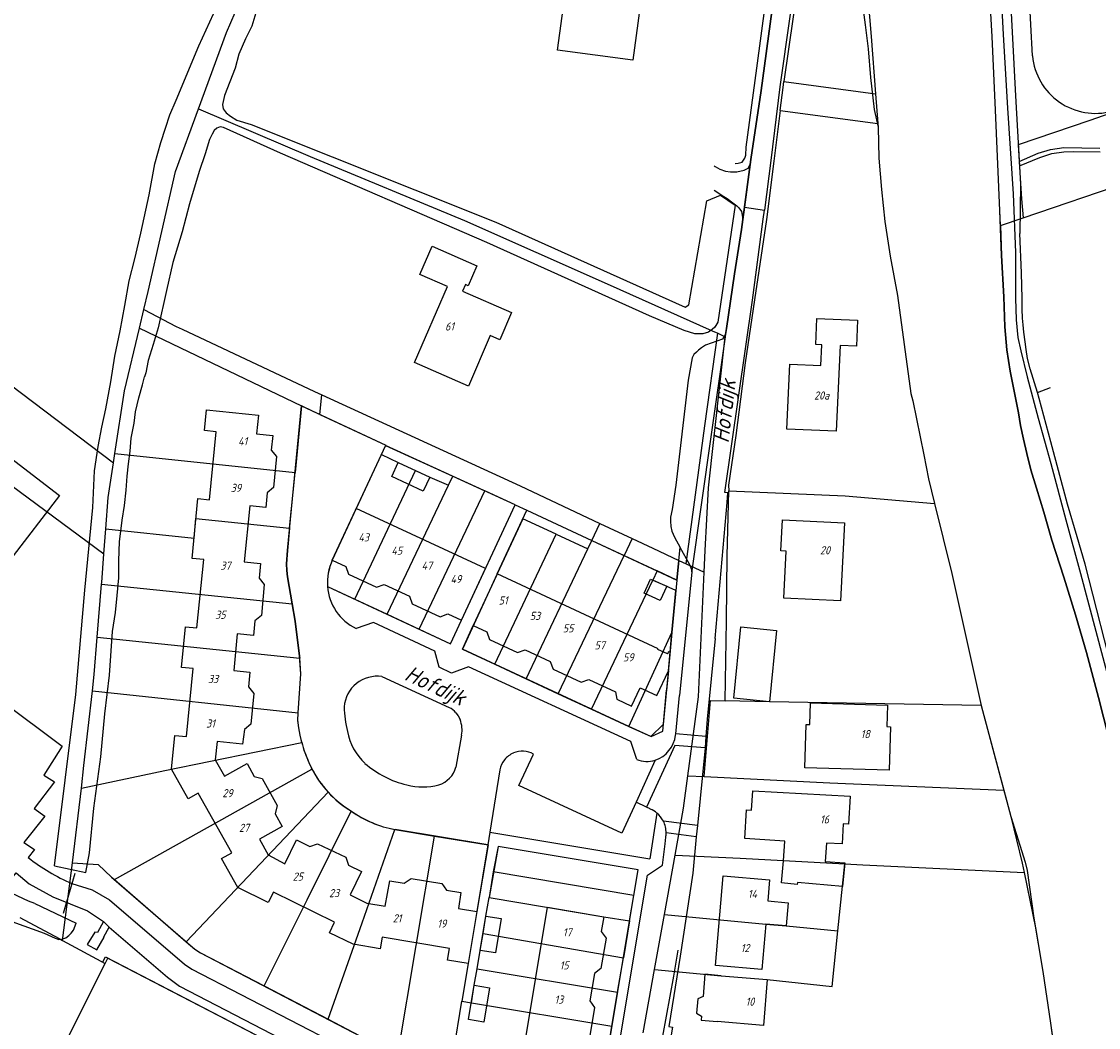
# Model space of a CAD drawing. Extents: x 124314 to 128016, y 450271 to 453716.
# Tile 17 of 40: x 124802 to 124968, y 451098 to 451252. Entities that reach past the tile are written whole.
import ezdxf
from ezdxf.enums import TextEntityAlignment as Align

# ---------------------------------------------------------------- set-up
doc = ezdxf.new("R2010")
doc.units = 0
doc.header["$MEASUREMENT"] = 0
for name, color, linetype in [('Default_113', 7, 'Continuous'), ('Default_117', 7, 'Continuous'), ('Default_21', 40, 'Continuous'), ('Default_4', 1, 'Continuous'), ('Default_48', 140, 'Continuous'), ('Default_7', 7, 'Continuous'), ('Default_79', 2, 'Continuous'), ('Default_80', 7, 'Continuous'), ('Default_98', 7, 'Continuous'), ('Default_99', 2, 'Continuous')]:
    doc.layers.add(name, color=color, linetype=linetype)
doc.styles.add('Style-ENGINEERING', font='isoct.shx', dxfattribs={"oblique": 15})

msp = doc.modelspace()

# ---------------------------------------------------------------- linework, layer by layer
at = {"layer": 'Default_21', "lineweight": -3, "flags": 128}
for points in [[(124829.54, 451238.99), (124833.85, 451250.71), (124841.85, 451269.23), (124849.85, 451284.11), (124858.95, 451297.28), (124878.37, 451317.93), (124886.87, 451326.8), (124896.95, 451335.09)], [(124933.96, 451306.23), (124933.36, 451299.73), (124930.72, 451284.98), (124931.55, 451268.97), (124933.14, 451250.12), (124933.81, 451241.3)], [(124910.66, 451203.88), (124910.88, 451205.18), (124912.08, 451213.56), (124913.16, 451220.4), (124914.6, 451231.2), (124916.22, 451241.8), (124917.84, 451253.94), (124918.82, 451261.38), (124919.51, 451265.65), (124922.77, 451265.25), (124921.13, 451253.13), (124919.71, 451243.2)], [(124957.98, 451247.12), (124957.21, 451261.66)], [(124953.04, 451221), (124952.94, 451223.32), (124952.32, 451238.76), (124951.76, 451250.12), (124951.3, 451258.14)], [(125000, 451248.53), (124998.94, 451248.24), (124994.66, 451246.86), (124990.08, 451245.28), (124984.38, 451243.4), (124981.02, 451242.18), (124966.8, 451237.2), (124955.79, 451233.44), (124956.08, 451228.28), (124956.28, 451225.1), (124956.56, 451222.2)], [(124919.14, 451238.73), (124919.57, 451242.27), (124919.71, 451243.2)], [(124919.71, 451243.2), (124933.81, 451241.3)], [(124933.81, 451241.3), (124934.16, 451236.72)], [(124821.13, 451208.07), (124821.8, 451210.88), (124826, 451229.34), (124829.54, 451238.99)], [(124829.54, 451238.99), (124846.75, 451231.62), (124870.54, 451221.77), (124892.49, 451212.02), (124908.66, 451204.81)], [(124919.14, 451238.73), (124918.18, 451230.94), (124917.01, 451221.94), (124915.17, 451209.55), (124913.75, 451199.87), (124912.29, 451188.7), (124911.16, 451181.04), (124911.23, 451180.18)], [(124919.14, 451238.73), (124934.16, 451236.72)], [(124934.16, 451236.72), (124934.2, 451236.16), (124934.34, 451231.4), (124934.74, 451226.56), (124935.26, 451221.64), (124936.08, 451216.32), (124937.2, 451210.22), (124939.24, 451195.18), (124939.54, 451194.02), (124941.26, 451185.72), (124941.98, 451182), (124942.9, 451178.24)], [(124727.12, 451213.7), (124743.98, 451234.1), (124760.06, 451222.05), (124780.53, 451206.67), (124782.87, 451209.92), (124796.96, 451199.21), (124816.46, 451184.5)], [(124956.56, 451222.2), (124972.85, 451227.73)], [(124727.01, 451198.56), (124735, 451208.59), (124745.76, 451221.78), (124755.4, 451214.66), (124800.74, 451180.99), (124814.99, 451170.47)], [(124953.04, 451221), (124956.56, 451222.2)], [(124953.04, 451221), (124953.24, 451216.38), (124953.56, 451210.06), (124953.72, 451205.4), (124954.02, 451201.9), (124954.56, 451198.58), (124955.26, 451195), (124955.82, 451192.18), (124956.16, 451190.24), (124956.62, 451188.14), (124957.12, 451185.94), (124957.76, 451183.42), (124958.6, 451180.6), (124959.72, 451176.88), (124960.96, 451172.56), (124962.82, 451166.9), (124964.62, 451161.1), (124966.3, 451155.26), (124968.14, 451148.36), (124970.42, 451139.5), (124971.5, 451135.52), (124973.9, 451125.64), (124974.54, 451123.14), (124975.17, 451120.05)], [(124820.45, 451205.2), (124821.13, 451208.07)], [(124821.13, 451208.07), (124826.1, 451205.48), (124827.06, 451205.08), (124847.42, 451195.48), (124848.53, 451194.97)], [(124816.68, 451185.91), (124818.15, 451195.58), (124820.45, 451205.2)], [(124820.45, 451205.2), (124845.43, 451193.26)], [(124904.63, 451168.94), (124907.51, 451190.2), (124909.51, 451204.42)], [(124907.45, 451167.64), (124907.6, 451170.97), (124908.08, 451180.61), (124910.66, 451203.88)], [(124908.66, 451204.81), (124909.51, 451204.42)], [(124909.51, 451204.42), (124910.66, 451203.88)], [(124848.25, 451191.91), (124848.53, 451194.97)], [(124848.53, 451194.97), (124879.08, 451180.92), (124891.36, 451175.15)], [(124845.43, 451193.26), (124844.42, 451182.98)], [(124848.25, 451191.91), (124847.23, 451192.4), (124845.43, 451193.26)], [(124848.25, 451191.91), (124858.38, 451187.22), (124858.34, 451187.14), (124868.71, 451182.41)], [(124816.46, 451184.5), (124816.68, 451185.91)], [(124816.68, 451185.91), (124844.42, 451182.98)], [(124850.16, 451169.5), (124857.71, 451185.78), (124860.32, 451184.54), (124862.99, 451183.31)], [(124815.28, 451174.3), (124815.65, 451179.16), (124816.46, 451184.5)], [(124843.59, 451174.43), (124844.42, 451182.98)], [(124853.63, 451163.49), (124862.99, 451183.31)], [(124862.99, 451183.31), (124865.17, 451182.3), (124868.06, 451181.04)], [(124868.06, 451181.04), (124868.71, 451182.41)], [(124868.71, 451182.41), (124873.63, 451180.16)], [(124858.6, 451161.17), (124868.06, 451181.04)], [(124910.64, 451147.83), (124910.88, 451160.16), (124910.97, 451170.17), (124911.23, 451180.18)], [(124911.23, 451180.18), (124929.12, 451179.4), (124942.9, 451178.24)], [(124863.53, 451158.87), (124873.63, 451180.16)], [(124878.33, 451178.01), (124873.63, 451180.16)], [(124870.05, 451160.25), (124878.33, 451178.01)], [(124878.33, 451178.01), (124880.1, 451177.17), (124890.11, 451172.51)], [(124942.9, 451178.24), (124945.56, 451167.42), (124950.08, 451147.12)], [(124815.28, 451174.3), (124828.86, 451172.9), (124829.15, 451175.91), (124843.59, 451174.43)], [(124884.64, 451173.5), (124879.49, 451175.85), (124875.56, 451167.38)], [(124814.99, 451170.47), (124815.28, 451174.3)], [(124843.59, 451174.43), (124843.25, 451170.97), (124843.1, 451168.91), (124843.16, 451167.91), (124843.27, 451166.92), (124843.99, 451162.8)], [(124890.11, 451172.51), (124891.36, 451175.15)], [(124891.36, 451175.15), (124896.33, 451172.81)], [(124875.18, 451153.48), (124884.64, 451173.5)], [(124884.64, 451173.5), (124889.52, 451171.26)], [(124889.52, 451171.26), (124890.11, 451172.51)], [(124890.11, 451172.51), (124895.09, 451170.2)], [(124896.33, 451172.81), (124895.51, 451171.1), (124895.09, 451170.2)], [(124896.33, 451172.81), (124899.5, 451171.32), (124903.52, 451169.46)], [(124814.63, 451165.82), (124814.65, 451166.04), (124814.99, 451170.47)], [(124880.01, 451151.23), (124889.52, 451171.26)], [(124884.95, 451148.94), (124895.09, 451170.2)], [(124895.09, 451170.2), (124900.18, 451167.83)], [(124903.52, 451169.46), (124903.23, 451166.41)], [(124903.52, 451169.46), (124904.63, 451168.94)], [(124904.63, 451168.94), (124907.45, 451167.64)], [(124875.56, 451167.38), (124870.19, 451155.8), (124875.18, 451153.48)], [(124900.18, 451167.83), (124899.52, 451166.44)], [(124903.23, 451166.41), (124900.18, 451167.83)], [(124904.92, 451136.29), (124906.56, 451148.44), (124907.45, 451167.64)], [(124813.96, 451157.66), (124814.63, 451165.82)], [(124814.63, 451165.82), (124843.99, 451162.8)], [(124849.42, 451165.45), (124853.63, 451163.49)], [(124890.08, 451146.55), (124899.52, 451166.44)], [(124902.47, 451158.37), (124903.08, 451164.84), (124899.52, 451166.44)], [(124843.99, 451162.8), (124844.46, 451160.1), (124845.13, 451154.71), (124845.15, 451154.43)], [(124853.63, 451163.49), (124858.6, 451161.17)], [(124858.6, 451161.17), (124863.53, 451158.87)], [(124863.53, 451158.87), (124868.36, 451156.62), (124870.05, 451160.25)], [(124813.2, 451149.37), (124813.49, 451151.91), (124813.96, 451157.66)], [(124813.96, 451157.66), (124845.15, 451154.43)], [(124902.47, 451158.37), (124902.14, 451155), (124901.1, 451144.18), (124899.2, 451142.34), (124895.82, 451143.89)], [(124895.82, 451143.89), (124902.47, 451158.37)], [(124844.88, 451146), (124845.3, 451152.02), (124845.15, 451154.43)], [(124875.18, 451153.48), (124880.01, 451151.23)], [(124880.01, 451151.23), (124884.95, 451148.94)], [(124811.51, 451134.42), (124811.91, 451137.89), (124813.2, 451149.37)], [(124813.2, 451149.37), (124844.88, 451146)], [(124884.95, 451148.94), (124890.08, 451146.55)], [(124907.44, 451136.17), (124908.38, 451147.88), (124910.64, 451147.83)], [(124950.08, 451147.12), (124917.47, 451147.7), (124910.64, 451147.83)], [(124950.08, 451147.12), (124953.59, 451134.09)], [(124845.46, 451141.44), (124845.19, 451142.56), (124844.99, 451143.7), (124844.87, 451144.85), (124844.88, 451146)], [(124890.08, 451146.55), (124895.82, 451143.89)], [(124811.51, 451134.42), (124824.38, 451137.14), (124845.46, 451141.44)], [(124816.59, 451120.32), (124847.03, 451137.34)], [(124846.55, 451138.36), (124846.78, 451137.85), (124847.03, 451137.34)], [(124902.95, 451124.08), (124904.25, 451131.31), (124904.92, 451136.29)], [(124904.92, 451136.29), (124907.44, 451136.17)], [(124907.44, 451136.17), (124926.79, 451135.2), (124953.59, 451134.09)], [(124810.17, 451122.9), (124811.51, 451134.42)], [(124827.67, 451110.76), (124849.52, 451133.79)], [(124953.59, 451134.09), (124954.68, 451130.04), (124956.4, 451122.87), (124956.7, 451121.41)], [(124839.65, 451103.96), (124846.29, 451117.2), (124853.07, 451130.88)], [(124852.94, 451130.97), (124853.01, 451130.92), (124853.07, 451130.88)], [(124849.51, 451098.81), (124854.74, 451113.69), (124859.8, 451128.03)], [(124859.8, 451128.03), (124865.92, 451127.02)], [(124860.23, 451093.34), (124865.92, 451127.02)], [(124865.92, 451127.02), (124874.16, 451125.67), (124872.4, 451115.41), (124871.06, 451107.4), (124870.11, 451101.6)], [(124896.57, 451117.89), (124897.26, 451121.85), (124875.7, 451125.43), (124874.93, 451121.53)], [(124901.31, 451114.97), (124902.95, 451124.08)], [(124902.95, 451124.08), (124912.97, 451123.63), (124929.08, 451122.74)], [(124808.62, 451110.97), (124810.17, 451122.9)], [(124810.17, 451122.9), (124814.09, 451122.67), (124816.17, 451120.68), (124816.59, 451120.32)], [(124928.02, 451112.44), (124929.08, 451122.74)], [(124929.08, 451122.74), (124931.86, 451122.58), (124956.7, 451121.41)], [(124874.93, 451121.53), (124874.29, 451117.58)], [(124896.57, 451117.89), (124874.93, 451121.53)], [(124956.7, 451121.41), (124958.46, 451112.91), (124959.56, 451106.18), (124960.78, 451098.2), (124961.74, 451091.34), (124961.73, 451089.93)], [(124816.59, 451120.32), (124827.67, 451110.76)], [(124873.37, 451112), (124873.82, 451114.68), (124874.29, 451117.58)], [(124874.29, 451117.58), (124891.96, 451114.6), (124895.92, 451113.95)], [(124895.92, 451113.95), (124896.57, 451117.89)], [(124802.05, 451114.49), (124808.07, 451111.27), (124808.62, 451110.97)], [(124895.92, 451113.95), (124894.98, 451108.28)], [(124899.78, 451106.47), (124900.39, 451109.87), (124901.31, 451114.97)], [(124901.31, 451114.97), (124916.9, 451113.46), (124920.03, 451113.19), (124928.02, 451112.44)], [(124899.78, 451106.47), (124910.04, 451105.53), (124917.15, 451104.93), (124927.13, 451103.88), (124928.02, 451112.44)], [(124808.62, 451110.97), (124815.16, 451107.39)], [(124827.67, 451110.76), (124829.01, 451109.6), (124829.85, 451109.07), (124839.65, 451103.96)], [(124872.46, 451106.58), (124872.94, 451109.42), (124873.37, 451112)], [(124873.37, 451112), (124894.98, 451108.28)], [(124791.63, 451059.36), (124791.82, 451059.66), (124794.88, 451066.22), (124801.49, 451080.09), (124815.16, 451107.39)], [(124815.16, 451107.39), (124815.59, 451108.25), (124848.17, 451091.36), (124847.8, 451090.68)], [(124894.1, 451102.99), (124894.98, 451108.28)], [(124871.58, 451101.36), (124872.03, 451104.05), (124872.46, 451106.58)], [(124872.46, 451106.58), (124894.1, 451102.99)], [(124898.01, 451096.72), (124899.78, 451106.47)], [(124839.65, 451103.96), (124849.51, 451098.81)], [(124893.23, 451097.75), (124894.1, 451102.99)], [(124868.81, 451093.7), (124870.11, 451101.6)], [(124870.11, 451101.6), (124871.58, 451101.36)], [(124871.58, 451101.36), (124893.23, 451097.75)], [(124849.51, 451098.81), (124859.17, 451093.77), (124860.09, 451093.37), (124860.23, 451093.34)], [(124868.81, 451093.7), (124879.7, 451094.4), (124888.34, 451092.97), (124892.32, 451092.29), (124893.23, 451097.75)]]:
    msp.add_lwpolyline(points, dxfattribs=at)
at = {"layer": 'Default_21', "lineweight": -3}
for centre, major_axis, start_param, end_param in [((124967.71, 451248.05), (2.53, -9.44), 4.545227, 6.283185), ((124857.8, 451166.01), (-7.64, 3.49), 0, 0.495217), ((124863.5, 451146.11), (-18.05, -4.67), 0, 0.175608), ((124861.46, 451144.79), (-14.43, -7.45), 0, 0.267792), ((124861.38, 451144.71), (-11.87, -10.93), 0, 0.275752), ((124862.91, 451144.76), (-9.84, -13.88), 0, 0.432521)]:
    msp.add_ellipse(centre, major_axis=major_axis, ratio=1, start_param=start_param, end_param=end_param, dxfattribs=at)
at = {"layer": 'Default_4', "lineweight": -3, "flags": 128}
for points in [[(124898.07, 451258.69), (124896.42, 451246.46), (124884.85, 451248.03), (124885.92, 451255.9), (124881.25, 451256.53), (124881.79, 451260.55), (124881.53, 451260.58), (124881.9, 451263.31), (124875.45, 451264.17), (124876.89, 451274.84), (124880.77, 451274.31), (124880.14, 451269.6), (124887.82, 451268.56), (124886.69, 451260.23), (124898.07, 451258.69)], [(124877.77, 451207.6), (124875.96, 451203.42), (124874.49, 451204.06), (124871.11, 451196.3), (124862.81, 451199.92), (124867.9, 451211.61), (124863.65, 451213.47), (124865.54, 451217.82), (124872.42, 451214.83), (124871.08, 451211.75), (124870.66, 451211.93), (124870.21, 451210.89), (124877.77, 451207.6)], [(124750.87, 451192.56), (124744.85, 451197.19), (124750.44, 451204.47), (124751.67, 451203.52), (124757.7, 451211.37), (124772.37, 451200.1), (124775.66, 451204.39), (124808.12, 451179.46), (124777.52, 451139.63), (124776.38, 451140.51), (124773.64, 451136.94), (124756.6, 451150.03)], [(124931.04, 451206.43), (124930.87, 451202.44), (124928.35, 451202.53), (124927.77, 451189.36), (124920.17, 451189.67), (124920.6, 451199.67), (124925.4, 451199.48), (124925.54, 451202.67), (124924.64, 451202.7), (124924.8, 451206.69), (124931.04, 451206.43)], [(124872.4, 451115.41), (124871.06, 451107.4), (124867.92, 451107.92), (124868.22, 451109.7), (124857.85, 451111.45), (124857.55, 451109.67), (124853.39, 451110.36), (124849.73, 451112.15), (124850.52, 451113.77), (124841.08, 451118.39), (124840.29, 451116.78), (124835.62, 451119.08), (124833.11, 451123.57), (124834.68, 451124.46), (124829.52, 451133.63), (124827.97, 451132.75), (124825.41, 451137.33), (124825.9, 451142.5), (124827.68, 451142.33), (124828.71, 451152.81), (124826.93, 451152.99), (124827.53, 451159.25), (124829.31, 451159.07), (124830.35, 451169.58), (124828.56, 451169.76), (124829.45, 451178.97), (124831.23, 451178.79), (124832.26, 451189.25), (124830.47, 451189.44), (124830.8, 451192.64), (124838.79, 451191.81), (124838.5, 451188.94), (124840.99, 451188.68), (124840.76, 451186.43), (124841.56, 451185.46)], [(124841.56, 451185.46), (124841.11, 451180.67), (124840.11, 451179.85), (124839.94, 451177.61), (124837.44, 451177.85), (124836.58, 451169.23), (124839.08, 451168.99), (124838.87, 451166.74), (124839.67, 451165.75), (124839.23, 451160.98), (124838.24, 451160.18), (124838.02, 451157.9), (124835.52, 451158.15), (124834.97, 451152.49), (124837.48, 451152.25), (124837.26, 451149.99)], [(124865.17, 451182.3), (124864.17, 451180.13), (124859.32, 451182.37), (124860.32, 451184.54), (124865.17, 451182.3)], [(124853.84, 451177.45), (124850.16, 451169.5)], [(124870.05, 451160.25), (124873.73, 451168.21), (124853.84, 451177.45)], [(124929.06, 451175.25), (124928.44, 451163.26), (124919.7, 451163.67), (124920.07, 451170.87), (124919.22, 451170.91), (124919.48, 451175.7), (124929.06, 451175.25)], [(124850.16, 451169.5), (124852.25, 451168.52), (124852.65, 451167.32), (124856.96, 451165.34), (124858.16, 451165.75), (124862.03, 451163.95), (124862.47, 451162.77), (124866.76, 451160.78), (124867.95, 451161.22), (124870.05, 451160.25)], [(124875.44, 451167.13), (124871.87, 451159.42)], [(124875.56, 451167.38), (124875.44, 451167.13)], [(124900.32, 451155.85), (124875.56, 451167.38)], [(124901.67, 451165.47), (124900.67, 451163.28), (124898.19, 451164.41), (124899.18, 451166.59), (124901.67, 451165.47)], [(124871.87, 451159.42), (124873.96, 451158.44), (124874.38, 451157.26), (124878.67, 451155.26), (124879.87, 451155.69), (124883.73, 451153.89), (124884.16, 451152.71), (124888.46, 451150.69), (124889.66, 451151.13), (124893.75, 451149.23)], [(124917.47, 451147.7), (124911.99, 451148.24), (124913.09, 451159.22), (124918.56, 451158.67), (124917.47, 451147.7)], [(124901.92, 451152.45), (124902.19, 451155.35), (124901.87, 451155.39), (124901.82, 451155.15), (124901.77, 451155.07), (124900.31, 451155.77), (124900.32, 451155.85)], [(124893.75, 451149.23), (124893.97, 451148.09), (124896.26, 451147.04), (124897.55, 451149.85), (124900.16, 451148.65), (124901.92, 451152.45)], [(124837.26, 451149.99), (124838.06, 451148.99), (124837.6, 451144.26), (124836.62, 451143.44), (124836.34, 451141.19), (124832.4, 451141.56), (124832.12, 451138.74), (124833.54, 451136.26), (124837.02, 451138.21), (124838.11, 451136.21), (124839.34, 451135.86), (124841.69, 451131.71), (124841.35, 451130.47), (124842.44, 451128.49), (124838.94, 451126.57), (124840.29, 451124.12), (124842.85, 451122.73), (124844.63, 451126.44), (124846.72, 451125.44), (124847.9, 451125.85), (124852.22, 451123.75), (124852.66, 451122.53), (124854.64, 451121.55), (124852.91, 451117.96), (124855.5, 451116.7), (124858.31, 451116.21), (124859, 451120.13), (124861.22, 451119.76), (124862.29, 451120.5), (124867.01, 451119.71), (124867.75, 451118.69), (124869.97, 451118.31), (124869.58, 451115.85), (124872.4, 451115.41)], [(124936.12, 451143.86), (124935.91, 451137.17), (124922.93, 451137.52), (124923.14, 451144.22), (124923.7, 451144.21), (124923.8, 451147.51), (124935.68, 451147.17), (124935.58, 451143.88), (124936.12, 451143.86)], [(124929.89, 451133.15), (124929.64, 451128.85), (124928.84, 451128.9), (124928.66, 451125.81), (124926.25, 451125.94), (124926.08, 451123.09), (124929.1, 451122.92), (124928.74, 451119.24), (124921.79, 451119.9), (124921.76, 451119.57), (124919.35, 451119.8), (124919.62, 451123.19), (124919.83, 451126.25), (124913.68, 451126.65), (124913.94, 451131.04), (124914.74, 451131.01), (124914.93, 451134), (124929.89, 451133.15)], [(124920.34, 451116.76), (124920.03, 451113.19), (124916.9, 451113.46), (124916.29, 451106.49), (124909.17, 451107.11), (124910.37, 451120.91), (124917.49, 451120.29), (124917.21, 451117.03), (124920.34, 451116.76)], [(124879.7, 451094.4), (124883.32, 451116.06), (124891.96, 451114.6), (124891.58, 451112.34), (124892.32, 451111.3), (124891.53, 451106.64), (124890.52, 451105.88), (124889.8, 451101.67), (124890.54, 451100.64), (124889.78, 451095.94), (124888.73, 451095.21), (124888.34, 451092.97)], [(124876.18, 451114.32), (124875.28, 451109.03), (124872.94, 451109.42), (124873.82, 451114.68), (124876.18, 451114.32)], [(124910.04, 451105.53), (124907.54, 451105.74), (124907.25, 451102.3), (124906.44, 451101.97), (124906.25, 451099.78), (124907, 451099.31), (124906.95, 451098.68), (124909.45, 451098.47)], [(124874.38, 451103.64), (124873.49, 451098.37), (124871.14, 451098.77), (124872.03, 451104.05), (124874.38, 451103.64)], [(124917.15, 451104.93), (124916.56, 451097.88), (124909.45, 451098.47)], [(124910.04, 451105.53), (124917.15, 451104.93)]]:
    msp.add_lwpolyline(points, dxfattribs=at)
at = {"layer": 'Default_48', "lineweight": -3, "flags": 128}
for points in [[(124912.18, 451230.58), (124912.68, 451230.62), (124913.26, 451230.78), (124913.68, 451231.38), (124913.82, 451231.86), (124913.92, 451233.08), (124915.54, 451245.22), (124916.86, 451255.2), (124918.3, 451266.44), (124918.58, 451268.66), (124918.4, 451269.46), (124917.96, 451270.06), (124917.66, 451270.4), (124917.3, 451270.68), (124916.75, 451270.93)], [(124970.42, 451139.5), (124968.14, 451148.36), (124966.3, 451155.26), (124964.62, 451161.1), (124962.82, 451166.9), (124960.96, 451172.56), (124959.72, 451176.88), (124958.6, 451180.6), (124957.76, 451183.42), (124957.12, 451185.94), (124956.62, 451188.14), (124956.16, 451190.24), (124955.82, 451192.18), (124955.26, 451195), (124954.56, 451198.58), (124954.02, 451201.9), (124953.72, 451205.4), (124953.56, 451210.06), (124953.24, 451216.38), (124952.94, 451223.32), (124952.32, 451238.76), (124951.76, 451250.12), (124951.3, 451258.14)], [(124807.38, 451122.42), (124810.66, 451148.84), (124812.04, 451164.9), (124813.28, 451177.62), (124813.54, 451183.26), (124814.12, 451187.02), (124814.68, 451189.98), (124815.28, 451192.8), (124816.06, 451196.94), (124816.68, 451200.9), (124817.48, 451204.82), (124818.22, 451208.72), (124818.88, 451212.5), (124819.72, 451215.9), (124820.68, 451219.86), (124821.96, 451225.72), (124822.82, 451230.5), (124823.74, 451233.82), (124824.48, 451235.98), (124825.12, 451238.04), (124826.12, 451240.3), (124829.6, 451248.68), (124832.98, 451256.1)], [(124931.74, 451255.36), (124932.2, 451251.9), (124932.68, 451248.2), (124933.02, 451243.8), (124933.62, 451238.88), (124934.2, 451236.16), (124934.34, 451231.4), (124934.74, 451226.56), (124935.26, 451221.64), (124936.08, 451216.32), (124937.2, 451210.22)], [(124838.36, 451253.76), (124837.74, 451251.72), (124836.8, 451249.76), (124835.78, 451247.4), (124835.18, 451245.22), (124834.4, 451243.14), (124833.58, 451241.04), (124833.26, 451239.64), (124833.36, 451238.96), (124833.8, 451238.36), (124834.48, 451237.86), (124835.46, 451237.24), (124837.64, 451236.58), (124875.33, 451221.53), (124904.51, 451208.47), (124905.09, 451208.79), (124907.83, 451224.8), (124909.92, 451225.68), (124912.18, 451224.14), (124909.54, 451206.14), (124909.08, 451205.38), (124908.68, 451205), (124908.1, 451204.62), (124907.2, 451204.34), (124905.98, 451204.36), (124904.34, 451204.85), (124899.03, 451207.12), (124873.98, 451218.41), (124842.18, 451232.14), (124833.38, 451236.12)], [(124833.38, 451236.12), (124832.9, 451236.22), (124832.38, 451235.98), (124831.98, 451235.64), (124831.68, 451235.08), (124831.26, 451234.24), (124830.58, 451232.04), (124829.66, 451229.32), (124828.16, 451224.36), (124827.04, 451220.06), (124825.62, 451215.34), (124824.62, 451211.02), (124823.34, 451205.24), (124822.58, 451202.68), (124821.82, 451200.24), (124821.42, 451198.36)], [(124937.2, 451210.22), (124939.24, 451195.18)], [(124812.22, 451121.41), (124812.74, 451124.42), (124813.42, 451131.32), (124814.5, 451139.24), (124815.12, 451145.84), (124815.82, 451151.78), (124816.32, 451158.54), (124816.76, 451161.44), (124817, 451164.04), (124817.3, 451166.78), (124817.3, 451169.38), (124817.38, 451172.36), (124817.6, 451173.98), (124817.82, 451175.66), (124818.16, 451177.92), (124818.4, 451180.26), (124818.56, 451182.42), (124818.78, 451184.34), (124819.04, 451186.3), (124819.18, 451188.3), (124819.62, 451190.58), (124819.84, 451192.34), (124820.36, 451194.48), (124820.94, 451196.48), (124821.25, 451197.71)], [(124821.42, 451198.36), (124821.25, 451197.71)], [(124939.24, 451195.18), (124939.54, 451194.02), (124941.26, 451185.72), (124941.98, 451182)], [(124941.98, 451182), (124942.9, 451178.24)], [(124942.9, 451178.24), (124945.56, 451167.42)], [(124945.56, 451167.42), (124950.08, 451147.12)], [(124950.08, 451147.12), (124954.68, 451130.04), (124956.84, 451123.02), (124957.16, 451121.7), (124958.22, 451114.4), (124959.56, 451106.18), (124960.78, 451098.2)], [(124804.32, 451116.64), (124803.38, 451117.02), (124792.2, 451122.26), (124787.66, 451124.48), (124786.55, 451124.92)], [(124807.38, 451122.42), (124812.22, 451121.41)], [(124784.08, 451121.36), (124785.38, 451120.66), (124794.86, 451116.18), (124800.82, 451113.86), (124805.78, 451112.1), (124807.5, 451111.3), (124808.06, 451111.12), (124808.5, 451111.14), (124809.12, 451111.34), (124809.58, 451111.72), (124809.96, 451112.08), (124810.28, 451112.56), (124810.69, 451113.61)], [(124804.32, 451116.64), (124810.69, 451113.61)], [(124960.78, 451098.2), (124961.2, 451095.22), (124961.74, 451091.34), (124961.72, 451088.66), (124960.96, 451060.46)]]:
    msp.add_lwpolyline(points, dxfattribs=at)
at = {"layer": 'Default_7', "lineweight": -3, "flags": 128}
for points in [[(124814.93, 451113.88), (124813.97, 451112.16), (124813.57, 451112.24), (124812.4, 451110.33), (124813.91, 451109.49), (124815.03, 451111.47), (124814.98, 451111.5), (124815.81, 451113.02)], [(124815.81, 451113.02), (124814.93, 451113.88)]]:
    msp.add_lwpolyline(points, dxfattribs=at)
at = {"layer": 'Default_79', "lineweight": -3, "flags": 128}
for points in [[(124907.7, 451142.36), (124903.05, 451142.78)], [(124907.6, 451140.6), (124902.92, 451140.99), (124898.56, 451131.45)], [(124899.86, 451138.71), (124896.96, 451132.22)], [(124906.42, 451128.67), (124901.15, 451129.34)], [(124906.2, 451126.88), (124901.56, 451127.5)]]:
    msp.add_lwpolyline(points, dxfattribs=at)
at = {"layer": 'Default_80', "lineweight": -3, "flags": 128}
for points in [[(124808.74, 451115.16), (124810.54, 451121.3)], [(124816.17, 451120.68), (124829.01, 451109.6), (124829.85, 451109.07), (124859.17, 451093.77), (124860.09, 451093.37), (124861.08, 451093.2), (124879.7, 451094.4)], [(124814.78, 451107.57), (124815.23, 451108.44), (124848.17, 451091.36), (124847.13, 451089.42)]]:
    msp.add_lwpolyline(points, dxfattribs=at)
at = {"layer": 'Default_98', "lineweight": -3, "flags": 128}
msp.add_lwpolyline([(124958.74, 451195.32), (124960.74, 451196.06)], dxfattribs=at)
at = {"layer": 'Default_99', "lineweight": -3, "flags": 128}
for points in [[(124923.55, 451348.03), (124925.94, 451339.7), (124926.64, 451337.36), (124927.08, 451334.48), (124927.68, 451331.08), (124928, 451328.8), (124928.08, 451327.22), (124928.18, 451323.22), (124928.12, 451320.12), (124927.9, 451315.1), (124927.4, 451310.1), (124926.76, 451304.36), (124926.1, 451297.64), (124925.2, 451290.12), (124924.12, 451280.26), (124922.88, 451269.76), (124920.64, 451253.2), (124919.08, 451242.34), (124917.68, 451231), (124916.7, 451223.36)], [(124953.02, 451294.02), (124952.7, 451290.86), (124952.42, 451287.24), (124952.2, 451283.56), (124952.1, 451280.76), (124952.02, 451278.2), (124952.1, 451274.16), (124952.44, 451267.56), (124952.92, 451261.12), (124953.46, 451250.44), (124954.12, 451239.06), (124955, 451225.88), (124955.36, 451216.86), (124955.36, 451212.38), (124955.38, 451209.82), (124955.5, 451206.52)], [(124953.24, 451282.26), (124953.16, 451278.42), (124953.18, 451275.08), (124953.42, 451271.74), (124953.66, 451268.04), (124954.28, 451261.6), (124955.36, 451240.98), (124956.08, 451228.28), (124956.14, 451227.31)], [(124919.97, 451269.98), (124919.68, 451266.7), (124918.82, 451261.38), (124917.84, 451253.94), (124916.22, 451241.8), (124914.6, 451231.2), (124914.49, 451230.4)], [(124955.93, 451230.85), (124958.88, 451232.13), (124960.79, 451232.73), (124962.84, 451233.01), (124968.38, 451232.94)], [(124955.97, 451230.19), (124959.14, 451231.51), (124960.97, 451232.11), (124962.83, 451232.35), (124964.31, 451232.42), (124968.43, 451232.35)], [(124908.95, 451230.2), (124909.1, 451230.08), (124909.86, 451229.7), (124910.7, 451229.36), (124911.5, 451229.3), (124912.44, 451229.3), (124913.6, 451229.54), (124914.22, 451229.82), (124914.49, 451230.4)], [(124914.49, 451230.4), (124913.62, 451223.83)], [(124956.14, 451227.31), (124956.04, 451219.8)], [(124908.95, 451226.48), (124909.24, 451226.28), (124910.21, 451225.65), (124910.96, 451225.16), (124911.84, 451224.5), (124912.44, 451224.06), (124912.78, 451223.72), (124913.16, 451223.16), (124913.28, 451222.6), (124913.37, 451221.96)], [(124913.62, 451223.83), (124913.37, 451221.96)], [(124913.62, 451223.83), (124916.7, 451223.36)], [(124914.86, 451209.54), (124916.52, 451222), (124916.7, 451223.36)], [(124913.37, 451221.96), (124913.16, 451220.4), (124912.08, 451213.56), (124910.88, 451205.18), (124910.73, 451204.29)], [(124958.74, 451195.32), (124957.62, 451198.96), (124957.24, 451200.56), (124957.02, 451201.94), (124956.84, 451203.1), (124956.66, 451204.6), (124956.56, 451205.74), (124956.46, 451206.74), (124956.4, 451208.16), (124956.42, 451209.78), (124956.32, 451213.72), (124956.04, 451219.8)], [(124909.12, 451157.43), (124910.98, 451178.35), (124911.07, 451179.88), (124910.61, 451179.89), (124914.86, 451209.54)], [(124955.5, 451206.52), (124955.72, 451203.8), (124956.18, 451201.72), (124957.16, 451197.7), (124958.88, 451191.36), (124960.84, 451184.4), (124963.14, 451175.72), (124965.4, 451167.44), (124967.76, 451158.56), (124970.12, 451149.7), (124972.76, 451139.78), (124974.78, 451131.56), (124976.36, 451125.4), (124976.58, 451124.36), (124976.86, 451123.6), (124977.16, 451123.2), (124982.09, 451119.8)], [(124910.73, 451204.29), (124910.26, 451203.54), (124907.64, 451202.58), (124907.02, 451202.2), (124906.56, 451201.84), (124906.24, 451201.52), (124905.86, 451201.18), (124905.58, 451200.62), (124904.98, 451197.2), (124903.06, 451181.06), (124902.52, 451177.3), (124902.22, 451176.14), (124902.24, 451175.52), (124902.28, 451174.68), (124902.46, 451173.96), (124902.86, 451173.02), (124903.73, 451171.47)], [(124910.73, 451204.29), (124910.66, 451203.88), (124908.46, 451188.48), (124905.55, 451167.92)], [(124981.96, 451121.43), (124980.18, 451122.56), (124979.44, 451122.9), (124978.7, 451123.5), (124978.06, 451124.1), (124977.74, 451124.54), (124977.42, 451125.18), (124976.5, 451128.38), (124972.7, 451143.02), (124970.9, 451150.18), (124966.1, 451168.88), (124964.88, 451173.1), (124963.38, 451178.14), (124960.84, 451187.72), (124959.02, 451194.4), (124958.74, 451195.32)], [(124845.45, 451141.47), (124845.19, 451142.58), (124844.99, 451143.7), (124844.87, 451144.83), (124844.88, 451145.97), (124845.3, 451152.02), (124845.13, 451154.71), (124844.46, 451160.1), (124843.27, 451166.92), (124843.16, 451167.91), (124843.1, 451168.91), (124843.25, 451170.97), (124845.43, 451193.26), (124858.38, 451187.22), (124858.34, 451187.14)], [(124858.34, 451187.14), (124853.84, 451177.45)], [(124870.05, 451160.25), (124878.33, 451178.01), (124858.34, 451187.14)], [(124875.56, 451167.38), (124880.1, 451177.17), (124903.23, 451166.41)], [(124903.23, 451166.41), (124903.73, 451171.47)], [(124905.52, 451168), (124905.24, 451168.76), (124903.73, 451171.47)], [(124905.52, 451167.72), (124903.65, 451148.67)], [(124905.52, 451167.72), (124905.52, 451168)], [(124905.55, 451167.92), (124905.52, 451168)], [(124905.55, 451167.92), (124905.52, 451167.72)], [(124849.43, 451165.45), (124868.36, 451156.62), (124870.05, 451160.25)], [(124903.23, 451166.41), (124902.47, 451158.37)], [(124897.04, 451138.8), (124896.11, 451141.56), (124871.15, 451153.1), (124868.54, 451152.1), (124866.59, 451153.03), (124865.96, 451155.48), (124856.51, 451159.91), (124853.83, 451158.96)], [(124895.83, 451143.9), (124870.19, 451155.8), (124871.87, 451159.42)], [(124902.19, 451155.35), (124902.47, 451158.37)], [(124909.12, 451157.43), (124907.9, 451145.04), (124907.7, 451142.36)], [(124901.92, 451152.45), (124901.64, 451149.46)], [(124857.8, 451151.57), (124868.15, 451146.81)], [(124778.11, 451140.39), (124781.82, 451137.56), (124783.57, 451137.97), (124792.23, 451149.16), (124794.71, 451149.6), (124798.24, 451146.91), (124799.14, 451147.91), (124808.55, 451140.88), (124805.71, 451136.39), (124807.39, 451135.35), (124804.26, 451131.27), (124805.87, 451130.1), (124802.63, 451126.03), (124804.27, 451124.94), (124803.32, 451123.72)], [(124895.83, 451143.9), (124899.25, 451142.34), (124901.06, 451143.15), (124901.64, 451149.46)], [(124903.05, 451142.78), (124903.65, 451148.67)], [(124868.15, 451146.81), (124868.19, 451146.79)], [(124869.18, 451146.02), (124869.54, 451145.51), (124869.83, 451144.95)], [(124870.04, 451142.54), (124869.19, 451137.63)], [(124903.01, 451142.56), (124903.05, 451142.78)], [(124907.7, 451142.36), (124907.6, 451140.6)], [(124907.6, 451140.6), (124906.42, 451128.67)], [(124894.77, 451127.47), (124878.89, 451134.83), (124881.15, 451139.64)], [(124875.96, 451137.21), (124874.4, 451127.6)], [(124896.96, 451132.22), (124894.77, 451127.47)], [(124898.56, 451131.45), (124896.96, 451132.22)], [(124899.13, 451131.19), (124898.56, 451131.45)], [(124900.16, 451130.56), (124899.06, 451123.54)], [(124782.16, 451119.52), (124788.89, 451129.19), (124789.84, 451128.99), (124800.86, 451120.57), (124801.49, 451121.34), (124803.47, 451119.67), (124807.11, 451117.66), (124812.47, 451115.49), (124814.93, 451113.88)], [(124874.09, 451125.68), (124859.85, 451128.02)], [(124874.4, 451127.6), (124874.09, 451125.68)], [(124874.4, 451127.6), (124899.06, 451123.54)], [(124906.42, 451128.67), (124906.2, 451126.88)], [(124874.09, 451125.68), (124872.4, 451115.41)], [(124900.99, 451122.54), (124901.41, 451125.82), (124901.53, 451126.86)], [(124906.2, 451126.88), (124905.68, 451121.3)], [(124892.32, 451092.29), (124895.92, 451113.92), (124897.26, 451121.85), (124875.7, 451125.43), (124874.3, 451117.55)], [(124896.11, 451093.16), (124896.14, 451093.47), (124894.5, 451095.81), (124898.71, 451121), (124900.99, 451122.54)], [(124905.68, 451121.3), (124903.73, 451108.55), (124901.97, 451097.72), (124902.54, 451097.6), (124902.3, 451096.12), (124911.7, 451094.91), (124926.06, 451093.41), (124937.29, 451092.29), (124931.92, 451056.17), (124925.96, 451057.01)], [(124810.03, 451119.71), (124813.16, 451118.77), (124815.86, 451117.22)], [(124815.86, 451117.22), (124827.39, 451107.31), (124828.5, 451106.51), (124858.7, 451090.91), (124859.6, 451090.68), (124860.6, 451090.61), (124873.6, 451091.3), (124874.61, 451091.34), (124878.62, 451091.12), (124879.63, 451091.02), (124890.29, 451089.23), (124891.04, 451089.15), (124891.79, 451089.19)], [(124815.81, 451113.02), (124824.76, 451105.28), (124826.6, 451103.92), (124857.74, 451087.8)], [(124883.17, 451044.24), (124885.12, 451047.8), (124886.38, 451050.26), (124889.26, 451056.8), (124891.18, 451061.12), (124892.58, 451064), (124893.66, 451066.52), (124894.54, 451068.64), (124895.08, 451070.32), (124895.66, 451072.12), (124896, 451073.72), (124897.02, 451077.3), (124897.96, 451081.48), (124899.06, 451086.82), (124900.12, 451091.26), (124901.08, 451096.2), (124902.76, 451105.48), (124903.4, 451109.48)]]:
    msp.add_lwpolyline(points, dxfattribs=at)
at = {"layer": 'Default_99', "lineweight": -3}
for centre, major_axis, start_param, end_param in [((124857.8, 451166.03), (-7.64, 3.47), 0, 0.495784), ((124857.17, 451165.97), (-7.74, -0.52), 0, 1.05892), ((124857.05, 451146.55), (0.75, 5.02), 0, 1.648077), ((124868.33, 451147.2), (-16.35, -0.29), 0, 0.233191), ((124866.98, 451144.21), (2.2, 1.81), 0, 0.443489), ((124866.32, 451143.42), (3.72, -0.88), 0, 0.643231), ((124861.32, 451144.79), (-8.83, -1.65), 0, 0.635108), ((124898.42, 451143.09), (1.44, -4.39), 0, 1.13972), ((124863.52, 451146.11), (-18.07, -4.64), 0, 0.177049), ((124879.21, 451136.69), (-2.54, 2.09), 0, 0.530412), ((124879.47, 451136.47), (-1.42, 3.34), 0, 0.478998), ((124879.42, 451136.51), (1.73, 3.13), 0, 0.898089), ((124898.59, 451142.97), (-1.55, -4.17), 0, 0.645607), ((124861.42, 451144.76), (-14.87, -6.4), 0, 0.612898), ((124865.18, 451149.69), (-9.99, -11.47), 0, 0.480246), ((124865.41, 451138.65), (1.15, -3.74), 0, 1.009774), ((124864.07, 451144.69), (-2.45, -9.79), 0, 0.494631), ((124862.91, 451144.76), (-9.97, -13.79), 0, 0.44513), ((124896.31, 451125.4), (3.85, 5.16), 0, 0.188161), ((124896.51, 451126.62), (4.63, 2.71), 0, 0.293263), ((124897.77, 451127.61), (3.79, -0.12), 0, 0.502239), ((124898.49, 451127.32), (3.03, -0.46), 0, 0.207542), ((124823.12, 451149.25), (-13.09, -29.54), 6.040681, 6.283185)]:
    msp.add_ellipse(centre, major_axis=major_axis, ratio=1, start_param=start_param, end_param=end_param, dxfattribs=at)

# ---------------------------------------------------------------- texts
at = {"layer": 'Default_113', "lineweight": -3, "style": 'Style-ENGINEERING', "oblique": 15}
for s, p in [('61', (124868.21, 451205.47)), ('20a', (124925.52, 451194.85)), ('41', (124836.35, 451187.8)), ('39', (124835.31, 451180.62)), ('43', (124854.99, 451173)), ('45', (124860.09, 451170.96)), ('20', (124926.04, 451171.02)), ('37', (124833.71, 451168.66)), ('47', (124864.72, 451168.65)), ('49', (124869.19, 451166.58)), ('51', (124876.47, 451163.29)), ('35', (124832.92, 451161.09)), ('53', (124881.38, 451160.92)), ('55', (124886.48, 451159.01)), ('57', (124891.34, 451156.38)), ('59', (124895.75, 451154.54)), ('33', (124831.8, 451151.21)), ('31', (124831.4, 451144.35)), ('18', (124932.23, 451142.72)), ('29', (124834.02, 451133.63)), ('27', (124836.57, 451128.29)), ('16', (124925.96, 451129.59)), ('25', (124844.86, 451120.79)), ('23', (124850.44, 451118.24)), ('14', (124914.86, 451118.12)), ('21', (124860.13, 451114.36)), ('19', (124867.02, 451113.55)), ('17', (124886.34, 451112.21)), ('12', (124913.72, 451109.78)), ('15', (124885.86, 451107.11)), ('13', (124885.06, 451101.85)), ('10', (124914.48, 451101.53))]:
    msp.add_text(s, height=1.25, dxfattribs=at).set_placement(p, align=Align.MIDDLE_CENTER)
at = {"layer": 'Default_117', "lineweight": -3, "style": 'Style-ENGINEERING', "oblique": 15}
for rotation, p in [(83.394, (124910.52, 451192.42)), (334.8446, (124866.03, 451150.21))]:
    msp.add_text('Hofdijk', height=2.5, rotation=rotation, dxfattribs=at).set_placement(p, align=Align.MIDDLE_CENTER)

doc.saveas('drawing.dxf')
